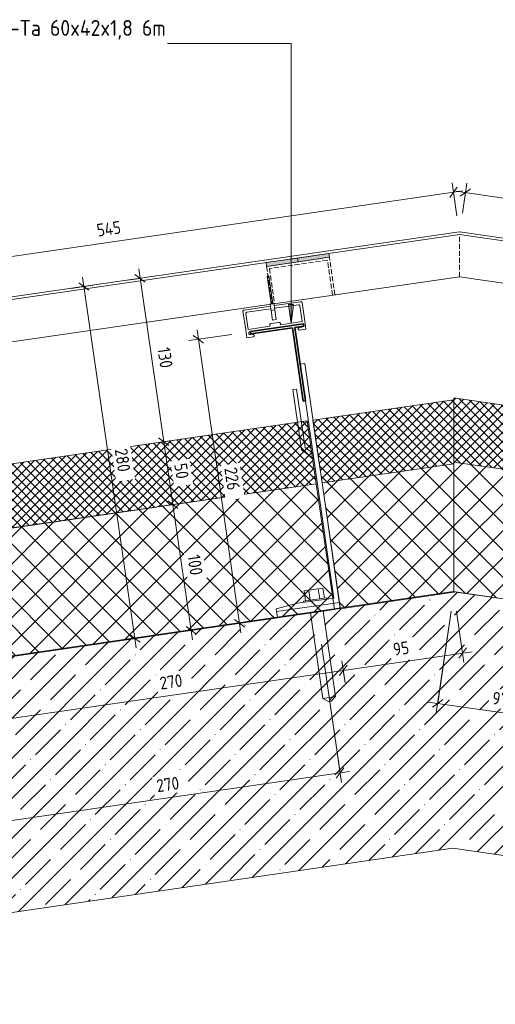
# Model space of a CAD drawing. Header units: millimetres. Extents: x 4446522 to 4448386, y 8380491 to 8381388.
# Tile 7 of 15: x 4447081 to 4447455, y 8380612 to 8381387. Entities that reach past the tile are written whole.
import ezdxf

# ---------------------------------------------------------------- set-up
doc = ezdxf.new("R2010")
doc.units = ezdxf.units.MM
doc.linetypes.add('01 Штриховая _4 мм_', pattern=[5.5, 4, -1.5])
doc.layers.add('Линии', color=7, linetype='Continuous', lineweight=18, true_color=0x00a600)
for name, color, linetype, lineweight in [('Марки по нескольким категориям', 7, 'Continuous', 9), ('Обобщенные модели', 7, 'Continuous', 18), ('Размеры', 7, 'Continuous', 9), ('Размеры-5', 7, 'Continuous', 9), ('Тонкие линии', 7, 'Continuous', 18), ('Элементы узлов', 7, 'Continuous', 18)]:
    doc.layers.add(name, color=color, linetype=linetype, lineweight=lineweight)
doc.styles.add('GOST Common', font='GOST_Common.ttf', dxfattribs={"width": 0.9, "height": 10})
doc.styles.add('ISOCPEUR', font='isocpeur.ttf', dxfattribs={"width": 0.9, "height": 12.5})
doc.dimstyles.new('ADSK_Основной_2_0', dxfattribs={"dimscale": 304.8, "dimtxt": 10.05715, "dimasz": 0.023196, "dimexe": 0.024606, "dimexo": 0.049213, "dimgap": 0.008202, "dimtad": 1, "dimdec": 0, "dimzin": 0, "dimdsep": 46, "dimtxsty": 'GOST Common', "dimblk1": 'OBLIQUE', "dimblk2": 'OBLIQUE', "dimsah": 1, "dimcen": 0.09, "dimdle": 0.024606, "dimazin": 0, "dimtfac": 1, "dimtdec": 4, "dimtix": 1, "dimtmove": 0, "dimatfit": 3, "dimfxl": 1, "dimtvp": 1, "dimtfill": 1, "dimtolj": 1, "dimtzin": 0, "dimarcsym": 2})
pattern_1 = [(45, (4450656.543, 8289717.818), (-10.6066017, 10.6066017), []), (135, (4450656.543, 8289717.818), (-10.6066017, -10.6066017), [])]
pattern_2 = [(45, (4450656.543, 8289717.818), (-3.5355339, 3.5355339), []), (135, (4450656.543, 8289717.818), (-3.5355339, -3.5355339), [])]

# ---------------------------------------------------------------- blocks, each defined once
blk = doc.blocks.new('HILTI_s_Профиль_MFT-T - Профиль MFT-Ta 60x42x1_8 6m-V3-Разрез 4-4')
at = {"layer": 'Обобщенные модели', "lineweight": 35}
for p, q in [((4447303.93, 8381147.54), (4447262.37, 8381141.51)), ((4447262.37, 8381141.51), (4447262.63, 8381139.73)), ((4447262.63, 8381139.73), (4447295.38, 8381144.49)), ((4447295.38, 8381144.49), (4447303.74, 8381086.89)), ((4447297.17, 8381144.74), (4447304.19, 8381145.76)), ((4447305.52, 8381087.15), (4447297.17, 8381144.74)), ((4447304.19, 8381145.76), (4447303.93, 8381147.54)), ((4447303.74, 8381086.89), (4447305.52, 8381087.15))]:
    blk.add_line(p, q, dxfattribs=at)
blk = doc.blocks.new('HILTI_s_Анкер_HRD-HF - HRD-HF 10x80-V4-Разрез 4-4')
at = {"layer": 'Обобщенные модели'}
for p, q in [((4447315.64, 8380939.07), (4447319.35, 8380939.6)), ((4447319.35, 8380939.6), (4447320.5, 8380931.69)), ((4447304.17, 8380929.32), (4447321.98, 8380931.9)), ((4447304.5, 8380937.45), (4447308.21, 8380937.99)), ((4447305.65, 8380929.53), (4447304.5, 8380937.45)), ((4447308.21, 8380937.99), (4447315.64, 8380939.07)), ((4447309.36, 8380930.07), (4447308.21, 8380937.99)), ((4447316.79, 8380931.15), (4447315.64, 8380939.07)), ((4447322.12, 8380930.91), (4447321.98, 8380931.9)), ((4447304.17, 8380929.32), (4447304.31, 8380928.33)), ((4447309.56, 8380919.99), (4447319.33, 8380852.68)), ((4447329.22, 8380854.12), (4447319.46, 8380921.43)), ((4447329.22, 8380854.12), (4447319.33, 8380852.68)), ((4447325.74, 8380850.6), (4447329.22, 8380854.12)), ((4447319.33, 8380852.68), (4447323.67, 8380850.3)), ((4447325.74, 8380850.6), (4447323.67, 8380850.3))]:
    blk.add_line(p, q, dxfattribs=at)
blk = doc.blocks.new('HILTI_s_Кронштейн_MFT-MF_LM - Кронштейн MFT-MF 190 LM-V5-Разрез 4-4')
at = {"layer": 'Обобщенные модели'}
for p, q in [((4447305.02, 8381116.38), (4447301.36, 8381115.85)), ((4447332.3, 8380928.35), (4447305.02, 8381116.38)), ((4447298.64, 8381096.25), (4447295.67, 8381095.82)), ((4447295.67, 8381095.82), (4447302.53, 8381048.57)), ((4447305.32, 8381050.24), (4447298.64, 8381096.25)), ((4447305.52, 8381087.15), (4447328.06, 8380931.77)), ((4447302.53, 8381048.57), (4447312.16, 8381041.38)), ((4447311.55, 8381045.58), (4447305.32, 8381050.24)), ((4447328.06, 8380931.77), (4447299.36, 8380927.61)), ((4447299.36, 8380927.61), (4447282.53, 8380923.15)), ((4447282.82, 8380921.17), (4447332.3, 8380928.35)), ((4447282.53, 8380923.15), (4447282.82, 8380921.17))]:
    blk.add_line(p, q, dxfattribs=at)
blk = doc.blocks.new('HILTI_s_Термомост_MFT-ISO_50x105x5_LM - Термомост MFT-ISO 50x105x5 LM-V6-Разрез 4-4')
at = {"layer": 'Обобщенные модели'}
for p, q in [((4447282.82, 8380921.17), (4447332.3, 8380928.35)), ((4447332.95, 8380923.88), (4447332.3, 8380928.35)), ((4447333.02, 8380923.4), (4447332.95, 8380923.88)), ((4447282.82, 8380921.17), (4447283.46, 8380916.7)), ((4447283.46, 8380916.7), (4447283.53, 8380916.22)), ((4447333.02, 8380923.4), (4447283.53, 8380916.22))]:
    blk.add_line(p, q, dxfattribs=at)
blk = doc.blocks.new('HILTI_s_Салазка_MFT-CCF - Салазка MFT-CCF S42-V9-Разрез 4-4')
at = {"layer": 'Обобщенные модели'}
for p, q in [((4447281.03, 8381161.97), (4447301.83, 8381164.99)), ((4447302.91, 8381164.34), (4447305.04, 8381149.69)), ((4447258.52, 8381142.94), (4447256.4, 8381157.59)), ((4447257.25, 8381158.52), (4447278.06, 8381161.54)), ((4447278.35, 8381159.56), (4447259.54, 8381156.83)), ((4447300.12, 8381162.72), (4447281.32, 8381159.99)), ((4447303.06, 8381149.4), (4447301.25, 8381161.87)), ((4447258.69, 8381155.7), (4447260.5, 8381143.23)), ((4447278.28, 8381147.83), (4447284.71, 8381148.76)), ((4447285.99, 8381146.93), (4447303.06, 8381149.4)), ((4447305.04, 8381149.69), (4447305.94, 8381143.46)), ((4447259.43, 8381136.71), (4447258.52, 8381142.94)), ((4447260.5, 8381143.23), (4447277.57, 8381145.71)), ((4447262.37, 8381141.48), (4447261.93, 8381141.42)), ((4447277.57, 8381145.71), (4447277.43, 8381146.7)), ((4447285.84, 8381147.92), (4447285.99, 8381146.93)), ((4447300.71, 8381144.72), (4447302.53, 8381144.98)), ((4447305.94, 8381143.46), (4447300.99, 8381142.74)), ((4447264.38, 8381137.43), (4447259.43, 8381136.71)), ((4447262.26, 8381139.14), (4447264.09, 8381139.41))]:
    blk.add_line(p, q, dxfattribs=at)
at = {"layer": 'Обобщенные модели', "flags": 128}
for points in [[(4447301.83, 8381164.99), (4447302, 8381165), (4447302.17, 8381164.98), (4447302.33, 8381164.93), (4447302.49, 8381164.86), (4447302.62, 8381164.76), (4447302.74, 8381164.64), (4447302.84, 8381164.5), (4447302.91, 8381164.34)], [(4447256.4, 8381157.59), (4447256.42, 8381157.76), (4447256.48, 8381157.93), (4447256.56, 8381158.08), (4447256.66, 8381158.21), (4447256.79, 8381158.33), (4447256.93, 8381158.42), (4447257.09, 8381158.48), (4447257.25, 8381158.52)], [(4447259.54, 8381156.83), (4447259.35, 8381156.79), (4447259.17, 8381156.7), (4447259.02, 8381156.59), (4447258.88, 8381156.44), (4447258.78, 8381156.27), (4447258.72, 8381156.09), (4447258.69, 8381155.9), (4447258.69, 8381155.7)], [(4447301.25, 8381161.87), (4447301.2, 8381162.06), (4447301.12, 8381162.24), (4447301, 8381162.4), (4447300.86, 8381162.53), (4447300.69, 8381162.63), (4447300.51, 8381162.7), (4447300.31, 8381162.73), (4447300.12, 8381162.72)], [(4447284.71, 8381148.76), (4447284.91, 8381148.77), (4447285.1, 8381148.74), (4447285.28, 8381148.68), (4447285.45, 8381148.58), (4447285.6, 8381148.44), (4447285.71, 8381148.29), (4447285.8, 8381148.11), (4447285.84, 8381147.92)], [(4447261.93, 8381141.42), (4447261.73, 8381141.37), (4447261.53, 8381141.28), (4447261.36, 8381141.16), (4447261.21, 8381141.01), (4447261.09, 8381140.83), (4447261.01, 8381140.64), (4447260.96, 8381140.43), (4447260.95, 8381140.22), (4447260.98, 8381140.01), (4447261.05, 8381139.81), (4447261.15, 8381139.62), (4447261.29, 8381139.46), (4447261.45, 8381139.33), (4447261.64, 8381139.22), (4447261.84, 8381139.16), (4447262.05, 8381139.13), (4447262.26, 8381139.14)], [(4447277.43, 8381146.7), (4447277.42, 8381146.89), (4447277.45, 8381147.09), (4447277.52, 8381147.27), (4447277.62, 8381147.44), (4447277.75, 8381147.58), (4447277.91, 8381147.7), (4447278.09, 8381147.78), (4447278.28, 8381147.83)], [(4447300.99, 8381142.74), (4447300.81, 8381142.73), (4447300.63, 8381142.75), (4447300.45, 8381142.81), (4447300.29, 8381142.9), (4447300.15, 8381143.02), (4447300.03, 8381143.16), (4447299.94, 8381143.32), (4447299.88, 8381143.49), (4447299.85, 8381143.68), (4447299.86, 8381143.86), (4447299.9, 8381144.04), (4447299.97, 8381144.21), (4447300.08, 8381144.36), (4447300.21, 8381144.49), (4447300.36, 8381144.6), (4447300.53, 8381144.67), (4447300.71, 8381144.72)], [(4447302.53, 8381144.98), (4447302.74, 8381145.03), (4447302.93, 8381145.12), (4447303.11, 8381145.24), (4447303.26, 8381145.39), (4447303.38, 8381145.57), (4447303.42, 8381145.65)], [(4447264.09, 8381139.41), (4447264.27, 8381139.42), (4447264.46, 8381139.39), (4447264.63, 8381139.33), (4447264.79, 8381139.24), (4447264.94, 8381139.13), (4447265.06, 8381138.99), (4447265.15, 8381138.83), (4447265.21, 8381138.65), (4447265.23, 8381138.47), (4447265.22, 8381138.28), (4447265.18, 8381138.1), (4447265.11, 8381137.93), (4447265.01, 8381137.78), (4447264.88, 8381137.65), (4447264.72, 8381137.55), (4447264.56, 8381137.47), (4447264.38, 8381137.43)]]:
    blk.add_lwpolyline(points, dxfattribs=at)
blk = doc.blocks.new('HILTI_as_Соединитель_MFT-CCU_Заклепка_БезГрафики - Соединитель MFT-CCU Заклепка БезГрафики-6175019-Разрез 4-4')
at = {"layer": 'Обобщенные модели'}
for p, q in [((4447008.17, 8381146.47), (4447009.66, 8381146.68)), ((4447011.33, 8381124.7), (4447008.17, 8381146.47)), ((4447009.66, 8381146.68), (4447012.82, 8381124.91)), ((4447010.59, 8381124.59), (4447013.56, 8381125.02)), ((4447011.35, 8381119.38), (4447010.59, 8381124.59)), ((4447012.82, 8381124.91), (4447011.33, 8381124.7)), ((4447014.32, 8381119.81), (4447011.35, 8381119.38)), ((4447012.46, 8381111.72), (4447011.35, 8381119.38)), ((4447013.56, 8381125.02), (4447014.32, 8381119.81)), ((4447014.32, 8381119.81), (4447015.43, 8381112.15)), ((4447015.43, 8381112.15), (4447012.46, 8381111.72))]:
    blk.add_line(p, q, dxfattribs=at)
blk = doc.blocks.new('DIMBLOCK3-Разрез 4-4')
at = {"layer": 'Размеры-5'}
for p, q in [((4447318.19, 8380895.36), (4447333.96, 8380786.62)), ((4447332.89, 8380794.04), (4447318.19, 8380895.36)), ((4447051, 8380856.49), (4447066.76, 8380747.86)), ((4447065.68, 8380755.28), (4447051, 8380856.49)), ((4447058.26, 8380754.2), (4447340.31, 8380795.12))]:
    blk.add_line(p, q, dxfattribs=at)
at = {"layer": 'Размеры-5', "lineweight": 18}
for p, q in [((4447332.89, 8380794.04), (4447329.9, 8380790.04)), ((4447332.89, 8380794.04), (4447335.88, 8380798.05)), ((4447065.68, 8380755.28), (4447062.69, 8380751.27)), ((4447065.68, 8380755.28), (4447068.67, 8380759.29))]:
    blk.add_line(p, q, dxfattribs=at)
at = {"layer": 'Размеры-5', "color": 0, "insert": (4447187.69, 8380788.71), "char_height": 10, "width": 22.7053, "attachment_point": 1, "rotation": 8.25448, "line_spacing_factor": 1.022761, "style": 'GOST Common', "bg_fill": 3, "box_fill_scale": 1.25, "bg_fill_color": 256, "bg_fill_true_color": 13158600, "bg_fill_transparency": 0}
blk.add_mtext('270', dxfattribs=at)
blk = doc.blocks.new('_Oblique')
at = {"color": 0, "linetype": 'ByBlock', "lineweight": -2}
blk.add_line((-0.5, -0.5), (0.5, 0.5), dxfattribs=at)
blk = doc.blocks.new('DIMBLOCK4-Разрез 4-4')
at = {"layer": 'Размеры-5', "lineweight": 18}
for p, q in [((4447131.11, 8381177.04), (4447127.1, 8381180.03)), ((4447131.11, 8381177.04), (4447135.12, 8381174.05)), ((4447171.31, 8380899.94), (4447167.3, 8380902.93)), ((4447171.31, 8380899.94), (4447175.32, 8380896.95))]:
    blk.add_line(p, q, dxfattribs=at)
at = {"layer": 'Размеры-5'}
for p, q in [((4447130.03, 8381184.46), (4447172.39, 8380892.52)), ((4447121.21, 8381175.6), (4447138.53, 8381178.11)), ((4447131.11, 8381177.04), (4447121.21, 8381175.6)), ((4447161.41, 8380898.5), (4447178.73, 8380901.02)), ((4447171.31, 8380899.94), (4447161.41, 8380898.5))]:
    blk.add_line(p, q, dxfattribs=at)
at = {"layer": 'Размеры-5', "color": 0, "insert": (4447165.26, 8381050.09), "char_height": 10, "width": 22.7053, "attachment_point": 1, "rotation": 278.25448, "line_spacing_factor": 1.022761, "style": 'GOST Common', "bg_fill": 3, "box_fill_scale": 1.25, "bg_fill_color": 256, "bg_fill_true_color": 13158600, "bg_fill_transparency": 0}
blk.add_mtext('280', dxfattribs=at)
blk = doc.blocks.new('DIMBLOCK5-Разрез 4-4')
at = {"layer": 'Размеры-5'}
for p, q in [((4447174.26, 8381190.88), (4447194, 8381054.8)), ((4447165.44, 8381182.02), (4447182.76, 8381184.53)), ((4447175.33, 8381183.45), (4447165.44, 8381182.02)), ((4447184.1, 8381053.36), (4447201.42, 8381055.88)), ((4447194, 8381054.8), (4447184.1, 8381053.36))]:
    blk.add_line(p, q, dxfattribs=at)
at = {"layer": 'Размеры-5', "lineweight": 18}
for p, q in [((4447175.33, 8381183.45), (4447171.33, 8381186.44)), ((4447175.33, 8381183.45), (4447179.34, 8381180.46)), ((4447194, 8381054.8), (4447189.99, 8381057.79)), ((4447194, 8381054.8), (4447198, 8381051.81))]:
    blk.add_line(p, q, dxfattribs=at)
at = {"layer": 'Размеры-5', "color": 0, "insert": (4447198.85, 8381129.8), "char_height": 10, "width": 20.4552, "attachment_point": 1, "rotation": 278.25448, "line_spacing_factor": 1.022761, "style": 'GOST Common', "bg_fill": 3, "box_fill_scale": 1.25, "bg_fill_color": 256, "bg_fill_true_color": 13158600, "bg_fill_transparency": 0}
blk.add_mtext('130', dxfattribs=at)
blk = doc.blocks.new('DIMBLOCK6-Разрез 4-4')
at = {"layer": 'Размеры-5'}
for p, q in [((4447184.1, 8381053.36), (4447201.42, 8381055.88)), ((4447194, 8381054.8), (4447184.1, 8381053.36)), ((4447194, 8381054.8), (4447201.18, 8381005.32)), ((4447191.28, 8381003.88), (4447208.6, 8381006.39)), ((4447201.18, 8381005.32), (4447191.28, 8381003.88))]:
    blk.add_line(p, q, dxfattribs=at)
at = {"layer": 'Размеры-5', "lineweight": 18}
for p, q in [((4447194, 8381054.8), (4447189.99, 8381057.79)), ((4447194, 8381054.8), (4447198, 8381051.81)), ((4447201.18, 8381005.32), (4447197.17, 8381008.31)), ((4447201.18, 8381005.32), (4447205.18, 8381002.33))]:
    blk.add_line(p, q, dxfattribs=at)
at = {"layer": 'Размеры-5', "color": 0, "insert": (4447212.09, 8381038.54), "char_height": 10, "width": 15.1369, "attachment_point": 1, "rotation": 278.25448, "line_spacing_factor": 1.022761, "style": 'GOST Common', "bg_fill": 3, "box_fill_scale": 1.25, "bg_fill_color": 256, "bg_fill_true_color": 13158600, "bg_fill_transparency": 0}
blk.add_mtext('50', dxfattribs=at)
blk = doc.blocks.new('DIMBLOCK7-Разрез 4-4')
at = {"layer": 'Размеры-5'}
for p, q in [((4447191.28, 8381003.88), (4447208.6, 8381006.39)), ((4447201.18, 8381005.32), (4447191.28, 8381003.88)), ((4447201.18, 8381005.32), (4447216.61, 8380898.93)), ((4447205.64, 8380904.92), (4447222.96, 8380907.43)), ((4447215.53, 8380906.35), (4447205.64, 8380904.92))]:
    blk.add_line(p, q, dxfattribs=at)
at = {"layer": 'Размеры-5', "lineweight": 18}
for p, q in [((4447201.18, 8381005.32), (4447197.17, 8381008.31)), ((4447201.18, 8381005.32), (4447205.18, 8381002.33)), ((4447215.53, 8380906.35), (4447211.53, 8380909.34)), ((4447215.53, 8380906.35), (4447219.54, 8380903.36))]:
    blk.add_line(p, q, dxfattribs=at)
at = {"layer": 'Размеры-5', "color": 0, "insert": (4447222.54, 8380966.51), "char_height": 10, "width": 20.4552, "attachment_point": 1, "rotation": 278.25448, "line_spacing_factor": 1.022761, "style": 'GOST Common', "bg_fill": 3, "box_fill_scale": 1.25, "bg_fill_color": 256, "bg_fill_true_color": 13158600, "bg_fill_transparency": 0}
blk.add_mtext('100', dxfattribs=at)
blk = doc.blocks.new('DIMBLOCK9-Разрез 4-4')
at = {"layer": 'Размеры-5'}
for p, q in [((4447424.86, 8381232.8), (4447421.11, 8381258.64)), ((4446883.11, 8381173.05), (4447429.61, 8381252.29)), ((4447422.19, 8381251.22), (4447424.86, 8381232.8)), ((4446885.5, 8381156.61), (4446882.04, 8381180.47)), ((4446883.11, 8381173.05), (4446885.5, 8381156.61))]:
    blk.add_line(p, q, dxfattribs=at)
at = {"layer": 'Размеры-5', "lineweight": 18}
for p, q in [((4447422.19, 8381251.22), (4447419.2, 8381247.21)), ((4447422.19, 8381251.22), (4447425.18, 8381255.22)), ((4446883.11, 8381173.05), (4446880.12, 8381169.04)), ((4446883.11, 8381173.05), (4446886.11, 8381177.05))]:
    blk.add_line(p, q, dxfattribs=at)
at = {"layer": 'Размеры-5', "color": 0, "insert": (4447140.63, 8381226.12), "char_height": 10, "width": 23.7281, "attachment_point": 1, "rotation": 8.25071, "line_spacing_factor": 1.022761, "style": 'GOST Common', "bg_fill": 3, "box_fill_scale": 1.25, "bg_fill_color": 256, "bg_fill_true_color": 13158600, "bg_fill_transparency": 0}
blk.add_mtext('545', dxfattribs=at)
blk = doc.blocks.new('DIMBLOCK11-Разрез 4-4')
at = {"layer": 'Размеры-5'}
for p, q in [((4447429.17, 8381234.82), (4447432.61, 8381258.48)), ((4447970.86, 8381172.67), (4447424.11, 8381252.14)), ((4447431.53, 8381251.06), (4447429.17, 8381234.82)), ((4447968.5, 8381156.43), (4447971.94, 8381180.09)), ((4447970.86, 8381172.67), (4447968.5, 8381156.43))]:
    blk.add_line(p, q, dxfattribs=at)
at = {"layer": 'Размеры-5', "lineweight": 18}
for p, q in [((4447431.53, 8381251.06), (4447427.52, 8381248.07)), ((4447431.53, 8381251.06), (4447435.53, 8381254.05)), ((4447970.86, 8381172.67), (4447966.85, 8381169.68)), ((4447970.86, 8381172.67), (4447974.87, 8381175.66))]:
    blk.add_line(p, q, dxfattribs=at)
at = {"layer": 'Размеры-5', "color": 0, "insert": (4447693.65, 8381228.69), "char_height": 10, "width": 23.7281, "attachment_point": 1, "rotation": 351.73071, "line_spacing_factor": 1.022761, "style": 'GOST Common', "bg_fill": 3, "box_fill_scale": 1.25, "bg_fill_color": 256, "bg_fill_true_color": 13158600, "bg_fill_transparency": 0}
blk.add_mtext('545', dxfattribs=at)
blk = doc.blocks.new('DIMBLOCK13-Разрез 4-4')
at = {"layer": 'Размеры-5'}
for p, q in [((4447336.85, 8380864.91), (4447334.34, 8380882.23)), ((4447068.21, 8380836.04), (4447335.42, 8380874.8)), ((4447335.42, 8380874.8), (4447336.85, 8380864.91)), ((4447069.65, 8380826.14), (4447067.14, 8380843.46)), ((4447068.21, 8380836.04), (4447069.65, 8380826.14))]:
    blk.add_line(p, q, dxfattribs=at)
at = {"layer": 'Размеры-5', "lineweight": 18}
for p, q in [((4447335.42, 8380874.8), (4447338.41, 8380878.81)), ((4447335.42, 8380874.8), (4447332.43, 8380870.8)), ((4447068.21, 8380836.04), (4447071.21, 8380840.05)), ((4447068.21, 8380836.04), (4447065.22, 8380832.03))]:
    blk.add_line(p, q, dxfattribs=at)
at = {"layer": 'Размеры-5', "color": 0, "insert": (4447190.22, 8380869.47), "char_height": 10, "width": 22.7053, "attachment_point": 1, "rotation": 8.25448, "line_spacing_factor": 1.022761, "style": 'GOST Common', "bg_fill": 3, "box_fill_scale": 1.25, "bg_fill_color": 256, "bg_fill_true_color": 13158600, "bg_fill_transparency": 0}
blk.add_mtext('270', dxfattribs=at)
blk = doc.blocks.new('DIMBLOCK14-Разрез 4-4')
at = {"layer": 'Размеры-5'}
for p, q in [((4447424.59, 8380921.41), (4447430.45, 8380881.01)), ((4447429.37, 8380888.43), (4447424.59, 8380921.41)), ((4447335.42, 8380874.8), (4447436.79, 8380889.51)), ((4447336.85, 8380864.91), (4447334.34, 8380882.23)), ((4447335.42, 8380874.8), (4447336.85, 8380864.91))]:
    blk.add_line(p, q, dxfattribs=at)
at = {"layer": 'Размеры-5', "lineweight": 18}
for p, q in [((4447429.37, 8380888.43), (4447426.38, 8380884.43)), ((4447429.37, 8380888.43), (4447432.36, 8380892.44)), ((4447335.42, 8380874.8), (4447338.41, 8380878.81)), ((4447335.42, 8380874.8), (4447332.43, 8380870.8))]:
    blk.add_line(p, q, dxfattribs=at)
at = {"layer": 'Размеры-5', "color": 0, "insert": (4447373.92, 8380896.12), "char_height": 10, "width": 15.1369, "attachment_point": 1, "rotation": 8.25448, "line_spacing_factor": 1.022761, "style": 'GOST Common', "bg_fill": 3, "box_fill_scale": 1.25, "bg_fill_color": 256, "bg_fill_true_color": 13158600, "bg_fill_transparency": 0}
blk.add_mtext('95', dxfattribs=at)
blk = doc.blocks.new('DIMBLOCK15-Разрез 4-4')
at = {"layer": 'Размеры-5'}
for p, q in [((4447420.27, 8380921.41), (4447408.64, 8380841.39)), ((4447409.72, 8380848.82), (4447420.27, 8380921.41)), ((4447402.3, 8380849.9), (4447505.44, 8380834.91)), ((4447505.99, 8380838.67), (4447504.36, 8380827.48)), ((4447505.44, 8380834.91), (4447505.99, 8380838.67))]:
    blk.add_line(p, q, dxfattribs=at)
at = {"layer": 'Размеры-5', "lineweight": 18}
for p, q in [((4447409.72, 8380848.82), (4447405.72, 8380845.83)), ((4447409.72, 8380848.82), (4447413.73, 8380851.81)), ((4447505.44, 8380834.91), (4447501.44, 8380831.92)), ((4447505.44, 8380834.91), (4447509.45, 8380837.89))]:
    blk.add_line(p, q, dxfattribs=at)
at = {"layer": 'Размеры-5', "color": 0, "insert": (4447453.58, 8380858.17), "char_height": 10, "width": 15.1369, "attachment_point": 1, "rotation": 351.73071, "line_spacing_factor": 1.022761, "style": 'GOST Common', "bg_fill": 3, "box_fill_scale": 1.25, "bg_fill_color": 256, "bg_fill_true_color": 13158600, "bg_fill_transparency": 0}
blk.add_mtext('97', dxfattribs=at)
blk = doc.blocks.new('DIMBLOCK18-Разрез 4-4')
at = {"layer": 'Размеры-5'}
for p, q in [((4447220.21, 8381142.98), (4447254.81, 8380904.47)), ((4447247.52, 8381139.36), (4447213.87, 8381134.48)), ((4447221.29, 8381135.55), (4447247.52, 8381139.36)), ((4447243.84, 8380910.46), (4447261.16, 8380912.97)), ((4447253.74, 8380911.9), (4447243.84, 8380910.46))]:
    blk.add_line(p, q, dxfattribs=at)
at = {"layer": 'Размеры-5', "lineweight": 18}
for p, q in [((4447221.29, 8381135.55), (4447217.28, 8381138.55)), ((4447221.29, 8381135.55), (4447225.3, 8381132.56)), ((4447253.74, 8380911.9), (4447249.73, 8380914.89)), ((4447253.74, 8380911.9), (4447257.74, 8380908.91))]:
    blk.add_line(p, q, dxfattribs=at)
at = {"layer": 'Размеры-5', "color": 0, "insert": (4447251.56, 8381035.32), "char_height": 10, "width": 22.7053, "attachment_point": 1, "rotation": 278.25448, "line_spacing_factor": 1.022761, "style": 'GOST Common', "bg_fill": 3, "box_fill_scale": 1.25, "bg_fill_color": 256, "bg_fill_true_color": 13158600, "bg_fill_transparency": 0}
blk.add_mtext('226', dxfattribs=at)

msp = doc.modelspace()

# ---------------------------------------------------------------- hatches: boundary and pattern name
at = {"layer": 'Элементы узлов', "true_color": 0xffffff}
for points in [[(4447299.77, 8381196.47), (4447324.51, 8381200.06), (4447324.08, 8381203.03), (4447299.34, 8381199.44)], [(4447275.03, 8381192.88), (4447299.77, 8381196.47), (4447299.34, 8381199.44), (4447274.6, 8381195.85)]]:
    msp.add_hatch(color=7, dxfattribs=at).paths.add_polyline_path(points)
at = {"layer": 'Элементы узлов'}
h = msp.add_hatch(dxfattribs=at)
h.set_pattern_fill('FP_2', color=256, style=0, pattern_type=2)
h.set_pattern_definition(pattern_2)
h.paths.add_polyline_path([(4447318.67, 8381022.36), (4447422.43, 8381037.43), (4447422.43, 8381087.94), (4447311.47, 8381071.84), (4447318.65, 8381022.49)])
h = msp.add_hatch(dxfattribs=at)
h.set_pattern_fill('FP_2', color=256, style=0, pattern_type=2)
h.set_pattern_definition(pattern_2)
h.paths.add_polyline_path([(4447532.74, 8381022.74), (4447539.93, 8381072.22), (4447422.43, 8381089.26), (4447422.43, 8381038.75), (4447520.54, 8381024.51)])
h = msp.add_hatch(dxfattribs=at)
h.set_pattern_fill('FP_2', color=256, style=0, pattern_type=2)
h.set_pattern_definition(pattern_2)
h.paths.add_polyline_path([(4447051.46, 8380983.6), (4447314.1, 8381021.74), (4447306.93, 8381071.18), (4447044.27, 8381033.08), (4447051.44, 8380983.73)])
h = msp.add_hatch(dxfattribs=at)
h.set_pattern_fill('FP_1', color=256, style=0, pattern_type=2)
h.set_pattern_definition(pattern_1)
h.paths.add_polyline_path([(4447333.05, 8380923.27), (4447422.43, 8380936.26), (4447422.43, 8381037.42), (4447318.65, 8381022.35), (4447333.02, 8380923.49)])
h = msp.add_hatch(dxfattribs=at)
h.set_pattern_fill('FP_1', color=256, style=0, pattern_type=2)
h.set_pattern_definition(pattern_1)
h.paths.add_polyline_path([(4447518.22, 8380922.83), (4447532.74, 8381022.74), (4447422.43, 8381038.74), (4447422.43, 8380936.75), (4447516.22, 8380923.12)])
h = msp.add_hatch(dxfattribs=at)
h.set_pattern_fill('FP_1', color=256, style=0, pattern_type=2)
h.set_pattern_definition(pattern_1)
h.paths.add_polyline_path([(4447065.76, 8380885.11), (4447328.39, 8380923.27), (4447314.1, 8381021.7), (4447051.45, 8380983.57), (4447065.23, 8380888.74)])
h = msp.add_hatch(dxfattribs=at)
h.set_pattern_fill('FP_3', color=256, style=0, pattern_type=2)
h.set_pattern_definition([(45, (4450656.543, 8289717.818), (-15.715448, 15.715448), []), (45, (4450672.258, 8289717.818), (-15.715448, 15.715448), [27.781, -5.556, 0.16764, -5.389])])
h.paths.add_polyline_path([(4448267.13, 8380611.88), (4448267.13, 8380813.98), (4448111.53, 8380836.6), (4448111.4, 8380835.77), (4448060.03, 8380844.08), (4447856.78, 8380873.6), (4447808.91, 8380879.74), (4447809.01, 8380880.56), (4447422.43, 8380936.75), (4447422.43, 8380936.26), (4447333.05, 8380923.27), (4447332.95, 8380923.88), (4447044.42, 8380881.98), (4447044.55, 8380880.98), (4446992.98, 8380874.38), (4446992.95, 8380874.55), (4446793.35, 8380845.6), (4446793.38, 8380845.37), (4446742.06, 8380837.02), (4446741.9, 8380838.01), (4446748.91, 8380839.15), (4446576.09, 8380814.08), (4446576.09, 8380631.91), (4446578.94, 8380612.3), (4447421.61, 8380734.77), (4447915.63, 8380662.97)])

# ---------------------------------------------------------------- linework, layer by layer
at = {"layer": 'Линии', "color": 7}
for p, q in [((4447427.01, 8381219.98), (4446887.65, 8381141.76)), ((4447966.34, 8381141.59), (4447427.01, 8381219.98)), ((4447427.01, 8381217.95), (4446889.92, 8381140.07)), ((4447964.08, 8381139.9), (4447427.01, 8381217.95)), ((4447427, 8381184.61), (4446892.67, 8381107.13)), ((4447961.31, 8381106.95), (4447427, 8381184.61))]:
    msp.add_line(p, q, dxfattribs=at)
at = {"layer": 'Линии', "color": 7, "linetype": '01 Штриховая _4 мм_'}
for p, q in [((4447427, 8381184.61), (4447427, 8381217.95)), ((4447324.51, 8381200.06), (4447275.03, 8381192.88)), ((4447322.82, 8381197.79), (4447277.29, 8381191.19)), ((4447326.83, 8381170.08), (4447322.82, 8381197.79)), ((4447328.81, 8381170.37), (4447324.51, 8381200.06)), ((4447275.03, 8381192.88), (4447279.33, 8381163.19)), ((4447277.29, 8381191.19), (4447281.31, 8381163.48))]:
    msp.add_line(p, q, dxfattribs=at)
at = {"layer": 'Марки по нескольким категориям'}
msp.add_line((4447294.26, 8381368.39), (4447196.91, 8381368.39), dxfattribs=at)
at = {"layer": 'Тонкие линии'}
for p, q in [((4447324.08, 8381203.03), (4447299.34, 8381199.44)), ((4447324.51, 8381200.06), (4447324.08, 8381203.03)), ((4447299.34, 8381199.44), (4447274.6, 8381195.85)), ((4447274.6, 8381195.85), (4447275.03, 8381192.88)), ((4447275.03, 8381192.88), (4447299.77, 8381196.47)), ((4447299.77, 8381196.47), (4447299.34, 8381199.44)), ((4447299.77, 8381196.47), (4447324.51, 8381200.06)), ((4447422.43, 8381087.94), (4447311.47, 8381071.84)), ((4447539.93, 8381072.22), (4447422.43, 8381089.26)), ((4447422.43, 8381089.26), (4447422.43, 8381038.75)), ((4447422.43, 8381037.43), (4447422.43, 8381087.94)), ((4447306.93, 8381071.18), (4447044.27, 8381033.08)), ((4447314.1, 8381021.74), (4447306.93, 8381071.18)), ((4447311.47, 8381071.84), (4447318.67, 8381022.35)), ((4447422.43, 8381037.42), (4447318.65, 8381022.36)), ((4447318.67, 8381022.35), (4447422.43, 8381037.43)), ((4447422.43, 8381038.75), (4447532.74, 8381022.72)), ((4447532.74, 8381022.74), (4447422.43, 8381038.74)), ((4447422.43, 8381038.74), (4447422.43, 8380936.75)), ((4447422.43, 8380936.26), (4447422.43, 8381037.42)), ((4447314.11, 8381021.7), (4447051.44, 8380983.6)), ((4447051.47, 8380983.57), (4447314.1, 8381021.74)), ((4447328.47, 8380922.67), (4447314.11, 8381021.7)), ((4447318.65, 8381022.36), (4447333.05, 8380923.27)), ((4447422.05, 8380936.8), (4446576.09, 8380814.08)), ((4447333.05, 8380923.27), (4447422.43, 8380936.26)), ((4448267.13, 8380813.98), (4447422.05, 8380936.8)), ((4447422.43, 8380936.75), (4447518.22, 8380922.83)), ((4447065.85, 8380884.5), (4447328.47, 8380922.67)), ((4446578.94, 8380612.3), (4447421.61, 8380734.77)), ((4447421.61, 8380734.77), (4448267.13, 8380611.88))]:
    msp.add_line(p, q, dxfattribs=at)

# ---------------------------------------------------------------- block references
at = {"layer": 'Обобщенные модели'}
for name, p in [('HILTI_as_Соединитель_MFT-CCU_Заклепка_БезГрафики - Соединитель MFT-CCU Заклепка БезГрафики-6175019-Разрез 4-4', (267.19, 38.83)), ('HILTI_s_Салазка_MFT-CCF - Салазка MFT-CCF S42-V9-Разрез 4-4', (0, 0)), ('HILTI_s_Профиль_MFT-T - Профиль MFT-Ta 60x42x1_8 6m-V3-Разрез 4-4', (0, 0)), ('HILTI_s_Кронштейн_MFT-MF_LM - Кронштейн MFT-MF 190 LM-V5-Разрез 4-4', (0, 0)), ('HILTI_s_Анкер_HRD-HF - HRD-HF 10x80-V4-Разрез 4-4', (0, 0)), ('HILTI_s_Термомост_MFT-ISO_50x105x5_LM - Термомост MFT-ISO 50x105x5 LM-V6-Разрез 4-4', (0, 0))]:
    msp.add_blockref(name, p, dxfattribs=at)

# ---------------------------------------------------------------- texts
at = {"layer": 'Марки по нескольким категориям', "insert": (4447037.75, 8381386.89), "char_height": 12.5, "width": 190.8417, "attachment_point": 1, "style": 'ISOCPEUR'}
msp.add_mtext(' MFT-Ta 60x42x1,8 6m', dxfattribs=at)

# ---------------------------------------------------------------- next in the draw order: dimensions: what is measured, and where the dimension line sits
at = {"layer": 'Размеры'}
dim = msp.add_linear_dim(base=(4447332.89, 8380794.04), p1=(4447048.85, 8380871.33), p2=(4447316.04, 8380910.2), angle=8.25448, dimstyle='ADSK_Основной_2_0', override={"dimpost": '<>', "dimfxl": 270.000006}, dxfattribs=at)
dim.commit()
dim.dimension.update_dxf_attribs({"geometry": 'DIMBLOCK3-Разрез 4-4', "text_midpoint": (4447198.21, 8380782.08)})

# ---------------------------------------------------------------- next in the draw order: dimensions: what is measured, and where the dimension line sits
for base, p1, p2, angle, override, picture, middle in [((4447171.31, 8380899.94), (4447136.06, 8381177.76), (4447176.26, 8380900.66), 278.25448, {"dimpost": '<>', "dimfxl": 280}, 'DIMBLOCK4-Разрез 4-4', (4447158.63, 8381039.56)), ((4447335.42, 8380874.8), (4447067.5, 8380840.99), (4447334.7, 8380879.75), 8.25448, {"dimpost": '<>', "dimfxl": 269.999987}, 'DIMBLOCK13-Разрез 4-4', (4447200.74, 8380862.84))]:
    dim = msp.add_linear_dim(base=base, p1=p1, p2=p2, angle=angle, dimstyle='ADSK_Основной_2_0', override=override, dxfattribs=at)
    dim.commit()
    dim.dimension.update_dxf_attribs({"geometry": picture, "text_midpoint": middle})

# ---------------------------------------------------------------- next in the draw order: dimensions: what is measured, and where the dimension line sits
for base, p1, p2, angle, override, picture, middle in [((4447194, 8381054.8), (4447180.28, 8381184.17), (4447198.95, 8381055.52), 278.25448, {"dimpost": '<>', "dimfxl": 130}, 'DIMBLOCK5-Разрез 4-4', (4447192.09, 8381120.2)), ((4447429.37, 8380888.43), (4447334.7, 8380879.75), (4447422.43, 8380936.26), 8.25448, {"dimpost": '<>', "dimfxl": 104.353848}, 'DIMBLOCK14-Разрез 4-4', (4447381.32, 8380889.04))]:
    dim = msp.add_linear_dim(base=base, p1=p1, p2=p2, angle=angle, dimstyle='ADSK_Основной_2_0', override=override, dxfattribs=at)
    dim.commit()
    dim.dimension.update_dxf_attribs({"geometry": picture, "text_midpoint": middle})

# ---------------------------------------------------------------- next in the draw order: dimensions: what is measured, and where the dimension line sits
for base, p1, p2, angle, override, picture, middle in [((4447422.19, 8381251.22), (4446887.65, 8381141.76), (4447427.01, 8381217.95), 8.25071, {"dimpost": '<>', "dimfxl": 544.713329}, 'DIMBLOCK9-Разрез 4-4', (4447151.57, 8381219.56)), ((4447201.18, 8381005.32), (4447198.95, 8381055.52), (4447206.12, 8381006.04), 278.25448, {"dimpost": '<>', "dimfxl": 50}, 'DIMBLOCK6-Разрез 4-4', (4447205.01, 8381031.14)), ((4447505.44, 8380834.91), (4447422.43, 8380936.26), (4447508.15, 8380853.52), 351.73071, {"dimpost": '<>', "dimfxl": 119.134135}, 'DIMBLOCK15-Разрез 4-4', (4447458.66, 8380849.28))]:
    dim = msp.add_linear_dim(base=base, p1=p1, p2=p2, angle=angle, dimstyle='ADSK_Основной_2_0', override=override, dxfattribs=at)
    dim.commit()
    dim.dimension.update_dxf_attribs({"geometry": picture, "text_midpoint": middle})

# ---------------------------------------------------------------- next in the draw order: hatches: boundary and pattern name
at = {"layer": 'Марки по нескольким категориям'}
msp.add_hatch(color=256, dxfattribs=at).paths.add_polyline_path([(4447294.26, 8381147.92), (4447296.23, 8381162.92), (4447292.29, 8381162.92)])

# ---------------------------------------------------------------- next in the draw order: linework, layer by layer
for p, q in [((4447294.26, 8381147.92), (4447294.26, 8381368.39)), ((4447296.23, 8381162.92), (4447292.29, 8381162.92)), ((4447292.29, 8381162.92), (4447294.26, 8381147.92)), ((4447294.26, 8381147.92), (4447296.23, 8381162.92))]:
    msp.add_line(p, q, dxfattribs=at)

# ---------------------------------------------------------------- next in the draw order: dimensions: what is measured, and where the dimension line sits
at = {"layer": 'Размеры'}
for base, p1, p2, angle, override, picture, middle in [((4447431.53, 8381251.06), (4447966.34, 8381141.59), (4447427.01, 8381219.98), 351.73071, {"dimpost": '<>', "dimfxl": 545}, 'DIMBLOCK11-Разрез 4-4', (4447702.27, 8381219.29)), ((4447215.53, 8380906.35), (4447206.12, 8381006.04), (4447220.48, 8380907.07), 278.25448, {"dimpost": '<>', "dimfxl": 100}, 'DIMBLOCK7-Разрез 4-4', (4447215.78, 8380956.91))]:
    dim = msp.add_linear_dim(base=base, p1=p1, p2=p2, angle=angle, dimstyle='ADSK_Основной_2_0', override=override, dxfattribs=at)
    dim.commit()
    dim.dimension.update_dxf_attribs({"geometry": picture, "text_midpoint": middle})

# ---------------------------------------------------------------- next in the draw order: dimensions: what is measured, and where the dimension line sits
dim = msp.add_linear_dim(base=(4447253.74, 8380911.9), p1=(4447262.37, 8381141.51), p2=(4447258.68, 8380912.61), angle=278.25448, dimstyle='ADSK_Основной_2_0', override={"dimpost": '<>', "dimfxl": 228.930211}, dxfattribs=at)
dim.commit()
dim.dimension.update_dxf_attribs({"geometry": 'DIMBLOCK18-Разрез 4-4', "text_midpoint": (4447244.94, 8381024.8)})

doc.saveas('drawing.dxf')
